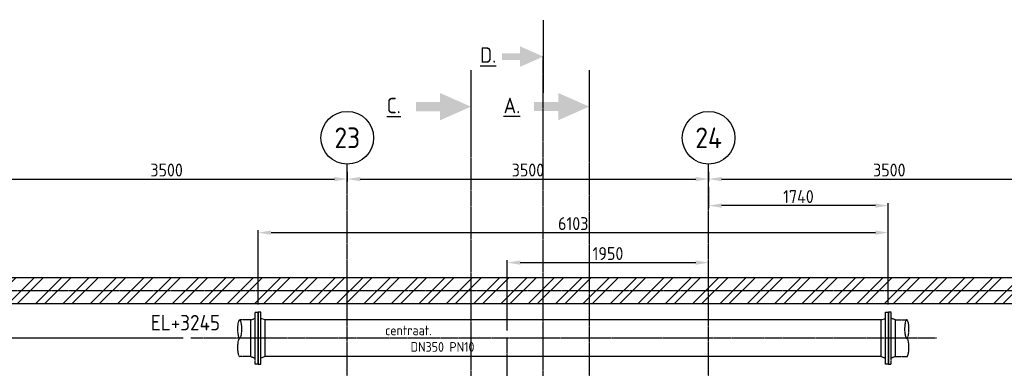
# Model space of a CAD drawing. Header units: metres. Extents: x -82085 to 58758, y -66901 to 95305.
# Tile 110 of 135: x 20619 to 30156, y 25304 to 28683. Entities that reach past the tile are written whole.
import ezdxf
from ezdxf.enums import TextEntityAlignment as Align

# ---------------------------------------------------------------- set-up
doc = ezdxf.new("R2010")
doc.units = ezdxf.units.M
doc.header["$MEASUREMENT"] = 0
doc.header["$PDSIZE"] = -1
doc.linetypes.add('CENTER-LN', pattern=[19, 10, -3, 3, -3])
doc.linetypes.add('HIDDEN2', pattern=[4.7625, 3.175, -1.5875])
doc.layers.get('0').update_dxf_attribs({"linetype": 'CONTINUOUS'})
doc.layers.get('DEFPOINTS').update_dxf_attribs({"linetype": 'CONTINUOUS'})
for name, color, linetype in [('3', 3, 'CONTINUOUS'), ('ARCERING', 10, 'CONTINUOUS'), ('CL', 1, 'CENTER-LN'), ('DIM', 10, 'CONTINUOUS'), ('GEBOUW', 7, 'CONTINUOUS'), ('TEXT2', 7, 'CONTINUOUS')]:
    doc.layers.add(name, color=color, linetype=linetype)
doc.styles.add('ROMANS', font='iso.shx')
doc.styles.get("Standard").update_dxf_attribs({"font": 'iso.shx'})
doc.dimstyles.get("Standard").update_dxf_attribs({"dimtxt": 0.18, "dimasz": 0.18, "dimexe": 0.18, "dimexo": 0.0625, "dimgap": 0.09, "dimtad": 0, "dimtih": 1, "dimtoh": 1, "dimdec": 4, "dimzin": 0, "dimdsep": 46, "dimtxsty": 'Standard', "dimcen": 0.09, "dimadec": 0, "dimazin": 0, "dimtfac": 1, "dimtdec": 4, "dimtofl": 0, "dimtmove": 0, "dimatfit": 3, "dimfxl": 1, "dimtolj": 1, "dimtzin": 0, "dimarcsym": 0})

# ---------------------------------------------------------------- blocks, each defined once
blk = doc.blocks.new('*D159')
at = {"layer": 'DEFPOINTS', "color": 0, "transparency": 16777216}
for p in [(20291.7, 27283.4), (23791.7, 27283.4), (23791.7, 27138.3)]:
    blk.add_point(p, dxfattribs=at)
at = {"layer": 'DIM', "color": 0, "lineweight": -2, "transparency": 16777216}
for p, q in [((20291.7, 27208.4), (20291.7, 27113.3)), ((23791.7, 27208.4), (23791.7, 27113.3)), ((20416.7, 27138.3), (23666.7, 27138.3))]:
    blk.add_line(p, q, dxfattribs=at)
at = {"layer": 'DIM', "color": 0, "transparency": 16777216}
for points in [[(20416.7, 27159.1), (20416.7, 27117.4), (20291.7, 27138.3)], [(23666.7, 27159.1), (23666.7, 27117.4), (23791.7, 27138.3)]]:
    blk.add_solid(points, dxfattribs=at)
at = {"layer": 'DIM', "color": 0, "transparency": 16777216, "insert": (22041.7, 27225.8), "char_height": 125, "attachment_point": 5}
blk.add_mtext('\\A1;3500', dxfattribs=at)
blk = doc.blocks.new('*D158')
at = {"layer": 'DEFPOINTS', "color": 0, "transparency": 16777216}
for p in [(23791.7, 27283.4), (27291.7, 27283.4), (27291.7, 27138.3)]:
    blk.add_point(p, dxfattribs=at)
at = {"layer": 'DIM', "color": 0, "lineweight": -2, "transparency": 16777216}
for p, q in [((23791.7, 27208.4), (23791.7, 27113.3)), ((27291.7, 27208.4), (27291.7, 27113.3)), ((23916.7, 27138.3), (27166.7, 27138.3))]:
    blk.add_line(p, q, dxfattribs=at)
at = {"layer": 'DIM', "color": 0, "transparency": 16777216}
for points in [[(23916.7, 27159.1), (23916.7, 27117.4), (23791.7, 27138.3)], [(27166.7, 27159.1), (27166.7, 27117.4), (27291.7, 27138.3)]]:
    blk.add_solid(points, dxfattribs=at)
at = {"layer": 'DIM', "color": 0, "transparency": 16777216, "insert": (25541.7, 27225.8), "char_height": 125, "attachment_point": 5}
blk.add_mtext('\\A1;3500', dxfattribs=at)
blk = doc.blocks.new('*D157')
at = {"layer": 'DEFPOINTS', "color": 0, "transparency": 16777216}
for p in [(27291.7, 27283.4), (30791.7, 27283.4), (30791.7, 27138.3)]:
    blk.add_point(p, dxfattribs=at)
at = {"layer": 'DIM', "color": 0, "lineweight": -2, "transparency": 16777216}
for p, q in [((27291.7, 27208.4), (27291.7, 27113.3)), ((30791.7, 27208.4), (30791.7, 27113.3)), ((27416.7, 27138.3), (30666.7, 27138.3))]:
    blk.add_line(p, q, dxfattribs=at)
at = {"layer": 'DIM', "color": 0, "transparency": 16777216}
for points in [[(27416.7, 27159.1), (27416.7, 27117.4), (27291.7, 27138.3)], [(30666.7, 27159.1), (30666.7, 27117.4), (30791.7, 27138.3)]]:
    blk.add_solid(points, dxfattribs=at)
at = {"layer": 'DIM', "color": 0, "transparency": 16777216, "insert": (29041.7, 27225.8), "char_height": 125, "attachment_point": 5}
blk.add_mtext('\\A1;3500', dxfattribs=at)
blk = doc.blocks.new('*D150')
at = {"layer": 'DEFPOINTS', "color": 0, "transparency": 16777216}
for p in [(27291.7, 27138.3), (27291.7, 26880.8), (29031.7, 25848.2)]:
    blk.add_point(p, dxfattribs=at)
at = {"layer": 'DIM', "color": 0, "lineweight": -2, "transparency": 16777216}
for p, q in [((27291.7, 27063.3), (27291.7, 26855.8)), ((29031.7, 25923.2), (29031.7, 26905.8)), ((28906.7, 26880.8), (27416.7, 26880.8))]:
    blk.add_line(p, q, dxfattribs=at)
at = {"layer": 'DIM', "color": 0, "transparency": 16777216}
for points in [[(27416.7, 26901.6), (27416.7, 26859.9), (27291.7, 26880.8)], [(28906.7, 26901.6), (28906.7, 26859.9), (29031.7, 26880.8)]]:
    blk.add_solid(points, dxfattribs=at)
at = {"layer": 'DIM', "color": 0, "transparency": 16777216, "insert": (28161.7, 26968.3), "char_height": 125, "attachment_point": 5}
blk.add_mtext('\\A1;1740', dxfattribs=at)
blk = doc.blocks.new('*D149')
at = {"layer": 'DEFPOINTS', "color": 0, "transparency": 16777216}
for p in [(29031.7, 26619), (22928.7, 25848.2), (29031.7, 25848.2)]:
    blk.add_point(p, dxfattribs=at)
at = {"layer": 'DIM', "color": 0, "lineweight": -2, "transparency": 16777216}
for p, q in [((22928.7, 25923.2), (22928.7, 26644)), ((23053.7, 26619), (28906.7, 26619)), ((29031.7, 25923.2), (29031.7, 26644))]:
    blk.add_line(p, q, dxfattribs=at)
at = {"layer": 'DIM', "color": 0, "transparency": 16777216}
for points in [[(23053.7, 26639.8), (23053.7, 26598.1), (22928.7, 26619)], [(28906.7, 26639.8), (28906.7, 26598.1), (29031.7, 26619)]]:
    blk.add_solid(points, dxfattribs=at)
at = {"layer": 'DIM', "color": 0, "transparency": 16777216, "insert": (25980.2, 26706.5), "char_height": 125, "attachment_point": 5}
blk.add_mtext('\\A1;6103', dxfattribs=at)
blk = doc.blocks.new('*D148')
at = {"layer": 'DEFPOINTS', "color": 0, "transparency": 16777216}
for p in [(22277, 25595.7), (19952, 24055.7), (20121.7, 24055.7)]:
    blk.add_point(p, dxfattribs=at)
at = {"layer": 'DIM', "color": 0, "lineweight": -2, "transparency": 16777216}
for p, q in [((22202, 25595.7), (19927, 25595.7)), ((19952, 25470.7), (19952, 24180.7)), ((20046.7, 24055.7), (19927, 24055.7))]:
    blk.add_line(p, q, dxfattribs=at)
at = {"layer": 'DIM', "color": 0, "transparency": 16777216}
for points in [[(19931.2, 25470.7), (19972.9, 25470.7), (19952, 25595.7)], [(19931.2, 24180.7), (19972.9, 24180.7), (19952, 24055.7)]]:
    blk.add_solid(points, dxfattribs=at)
at = {"layer": 'DIM', "color": 0, "transparency": 16777216, "insert": (19864.5, 24825.7), "char_height": 125, "attachment_point": 5, "rotation": 90}
blk.add_mtext('\\A1;1540', dxfattribs=at)
blk = doc.blocks.new('*D88')
at = {"layer": 'DEFPOINTS', "color": 0, "transparency": 16777216}
for p in [(27291.7, 26328.6), (27291.7, 26180.7), (25341.7, 25595.7)]:
    blk.add_point(p, dxfattribs=at)
at = {"layer": 'DIM', "color": 0, "lineweight": -2, "transparency": 16777216}
for p, q in [((25341.7, 25670.7), (25341.7, 26353.6)), ((25466.7, 26328.6), (27166.7, 26328.6)), ((27291.7, 26255.7), (27291.7, 26353.6))]:
    blk.add_line(p, q, dxfattribs=at)
at = {"layer": 'DIM', "color": 0, "transparency": 16777216}
for points in [[(25466.7, 26349.4), (25466.7, 26307.7), (25341.7, 26328.6)], [(27166.7, 26349.4), (27166.7, 26307.7), (27291.7, 26328.6)]]:
    blk.add_solid(points, dxfattribs=at)
at = {"layer": 'DIM', "color": 0, "transparency": 16777216, "insert": (26316.7, 26416.1), "char_height": 125, "attachment_point": 5}
blk.add_mtext('\\A1;1950', dxfattribs=at)
blk = doc.blocks.new('Gebouw')
at = {"linetype": 'ByBlock', "lineweight": -2}
for p, q in [((-7750, 12250), (-28500, 12250)), ((-44600, 12000), (-2050, 12000))]:
    blk.add_line(p, q, dxfattribs=at)

msp = doc.modelspace()

# ---------------------------------------------------------------- hatches: boundary and pattern name
at = {"layer": 'ARCERING'}
h = msp.add_hatch(dxfattribs=at)
h.set_pattern_fill('ANSI32', color=256, scale=500)
h.set_pattern_definition([(45, (59315.58, 15946.92), (-132.5825, 132.5825), []), (45, (59403.96, 15946.92), (-132.5825, 132.5825), [])])
h.paths.add_polyline_path([(34411.68043, 26180.66483), (34411.68043, 33930.66387), (39161.7588, 33930.66387), (39161.7588, 26180.66483)], flags=17)
h.paths.add_polyline_path([(4561.68122, 26180.66483), (311.68017, 26180.66483), (311.68017, 27180.66483), (61.68147, 27180.66483), (61.68147, 26180.66483), (-2438.31942, 26180.66483), (-2438.31942, 27146.18225), (-2688.31811, 27180.66483), (-2683.31814, 25930.66548), (34411.68043, 25930.66381), (34411.68043, 26180.66483), (39161.7588, 26180.66483), (39161.7588, 25930.66381), (39861.68031, 25930.66381), (39861.68031, 26180.66483), (39411.7588, 26180.66483), (39411.7588, 34680.66489), (39161.7588, 34680.66489), (39161.7588, 34180.66489), (34161.68028, 34180.66489), (34161.68028, 26180.66483), (13411.68056, 26180.66483), (13411.68056, 27180.66483), (13161.67954, 27180.66483), (13161.67954, 26180.66483), (4811.67991, 26180.66483), (4811.67991, 27180.66483), (4561.68122, 27180.66483)])

# ---------------------------------------------------------------- linework, layer by layer
at = {"layer": '3'}
for p, q in [((22996.68034, 25773.46595), (22954.68034, 25788.16595)), ((28963.68034, 25773.46595), (22996.68034, 25773.46595)), ((22996.68034, 25417.86595), (22996.68034, 25773.46595)), ((28963.68034, 25773.46595), (29005.68034, 25788.16595)), ((28963.68034, 25417.86595), (28963.68034, 25773.46595)), ((22996.68034, 25417.86595), (22954.68034, 25403.16595)), ((25451.23034, 25417.86595), (22996.68034, 25417.86595)), ((28963.68034, 25417.86595), (25451.23034, 25417.86595)), ((28963.68034, 25417.86595), (29005.68034, 25403.16595))]:
    msp.add_line(p, q, dxfattribs=at)
for points in [[(22954.68034, 25343.16595), (22954.68034, 25848.16595), (22928.68034, 25848.16595), (22928.68034, 25343.16595)], [(29005.68034, 25343.16595), (29005.68034, 25848.16595), (29031.68034, 25848.16595), (29031.68034, 25343.16595)]]:
    msp.add_lwpolyline(points, close=True, dxfattribs=at)
at = {"layer": 'CL', "linetype": 'HIDDEN2'}
for p, q in [((22857.68034, 25773.46595), (22749.33155, 25773.46595)), ((22857.68034, 25773.46595), (22899.68034, 25788.16595)), ((22857.68034, 25417.86595), (22857.68034, 25773.46595)), ((29102.68034, 25773.46595), (29060.68034, 25788.16595)), ((29102.68034, 25417.86595), (29102.68034, 25773.46595)), ((29102.68034, 25773.46595), (29211.02912, 25773.46595)), ((22857.68034, 25417.86595), (22748.10407, 25417.86595)), ((22857.68034, 25417.86595), (22899.68034, 25403.16595)), ((29102.68034, 25417.86595), (29060.68034, 25403.16595)), ((29102.68034, 25417.86595), (29212.2566, 25417.86595))]:
    msp.add_line(p, q, dxfattribs=at)
for points in [[(22899.68034, 25343.16595), (22899.68034, 25848.16595), (22925.68034, 25848.16595), (22925.68034, 25343.16595)], [(29060.68034, 25343.16595), (29060.68034, 25848.16595), (29034.68034, 25848.16595), (29034.68034, 25343.16595)]]:
    msp.add_lwpolyline(points, close=True, dxfattribs=at)
for points in [[(22749.33155, 25773.46595, 0.2701082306), (22743.4188, 25770.0204, 0.0713707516), (22734.57669, 25747.42774, 0.0334190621), (22730.24091, 25721.18391, 0.0242345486), (22728.46502, 25684.56595, 0.0242345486), (22730.24091, 25647.94799, 0.0334190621), (22734.57669, 25621.70416, 0.0713707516), (22743.4188, 25599.11149, 0.2701082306), (22749.33155, 25595.66595, 0.2701082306), (22755.2443, 25599.11149, 0.0713707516), (22764.08642, 25621.70416, 0.0334190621), (22768.4222, 25647.94799, 0.0242345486), (22770.19808, 25684.56595, 0.0242345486), (22768.4222, 25721.18391, 0.0334190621), (22764.08642, 25747.42774, 0.0713707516), (22755.2443, 25770.0204, 0.2701082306)], [(29211.02912, 25773.46595, -0.2701082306), (29216.94187, 25770.0204, -0.0713707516), (29225.78398, 25747.42774, -0.0334190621), (29230.11976, 25721.18391, -0.0242345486), (29231.89565, 25684.56595, -0.0242345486), (29230.11976, 25647.94799, -0.0334190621), (29225.78398, 25621.70416, -0.0713707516), (29216.94187, 25599.11149, -0.2701082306), (29211.02912, 25595.66595, -0.2701082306), (29205.11637, 25599.11149, -0.0713707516), (29196.27426, 25621.70416, -0.0334190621), (29191.93847, 25647.94799, -0.0242345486), (29190.16259, 25684.56595, -0.0242345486), (29191.93847, 25721.18391, -0.0334190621), (29196.27426, 25747.42774, -0.0713707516), (29205.11637, 25770.0204, -0.2701082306)]]:
    msp.add_lwpolyline(points, format="xyb", close=True, dxfattribs=at)
for points in [[(22749.33155, 25594.86406, 0.2701082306), (22743.4188, 25591.41851, 0.0713707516), (22734.57669, 25568.82585, 0.0334190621), (22730.24091, 25542.58202, 0.0242345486), (22728.46502, 25505.96406, 0.0242345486), (22730.24091, 25469.34609, 0.0334190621), (22734.57669, 25443.10226, 0.0713707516), (22743.4188, 25420.5096, 0.2701082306), (22749.33155, 25417.06406, 0.1232923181), (22752.53412, 25417.86595, 0.0713707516)], [(29211.02912, 25594.86406, -0.2701082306), (29216.94187, 25591.41851, -0.0713707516), (29225.78398, 25568.82585, -0.0334190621), (29230.11976, 25542.58202, -0.0242345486), (29231.89565, 25505.96406, -0.0242345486), (29230.11976, 25469.34609, -0.0334190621), (29225.78398, 25443.10226, -0.0713707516), (29216.94187, 25420.5096, -0.2701082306), (29211.02912, 25417.06406, -0.1232923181), (29207.82656, 25417.86595, -0.0713707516)]]:
    msp.add_lwpolyline(points, format="xyb", dxfattribs=at)
at = {"layer": 'DIM', "color": 4}
for p, q in [((25689.87924, 28678.33743), (25689.87924, 27972.6468)), ((24989.56379, 28192.80149), (24989.56379, 27487.11087)), ((26134.3309, 28193.19874), (26134.3309, 27487.50811))]:
    msp.add_line(p, q, dxfattribs=at)
for points in [[(25466.11922, 28424.48387), (25466.11922, 28226.50036), (25689.87924, 28325.49212)], [(25466.11922, 28292.54932), (25289.47057, 28292.54932), (25466.11922, 28358.43492), (25289.47057, 28358.43492)], [(24691.2171, 27971.94519), (24691.2171, 27707.96717), (24989.56379, 27839.95618)], [(25835.98421, 27972.34243), (25835.98421, 27708.36441), (26134.3309, 27840.35342)], [(24691.2171, 27796.03244), (24455.68557, 27796.03244), (24691.2171, 27883.87991), (24455.68557, 27883.87991)], [(25835.98421, 27796.42969), (25600.45268, 27796.42969), (25835.98421, 27884.27716), (25600.45268, 27884.27716)]]:
    msp.add_solid(points, dxfattribs=at)
at = {"layer": 'TEXT2', "color": 7, "linetype": 'CENTER-LN'}
msp.add_line((25689.87924, 20476.94948), (25689.87924, 28325.49212), dxfattribs=at)
at = {"layer": 'TEXT2', "color": 1, "linetype": 'CENTER-LN'}
for p, q in [((23791.68034, 13651.98968), (23791.68034, 27283.37441)), ((27291.68034, 13651.98968), (27291.68034, 27283.37441)), ((42179.94178, 26055.66595), (-2929.47006, 26055.66595)), ((29500.37877, 25595.66595), (22276.97324, 25595.66595)), ((25341.68034, 20090.66595), (25341.68034, 25595.66595))]:
    msp.add_line(p, q, dxfattribs=at)
at = {"layer": 'TEXT2', "color": 7, "linetype": 'CENTER-LN'}
for points in [[(24989.56379, 27839.95618), (24989.56379, 22065.66595), (6611.14005, 22065.66595), (6611.14005, 13283.84491)], [(26134.3309, 27487.50811), (26134.3309, 18055.66595), (22434.72652, 18055.66595), (22434.72652, 13603.36946)]]:
    msp.add_lwpolyline(points, dxfattribs=at)
at = {"layer": 'TEXT2'}
for centre in [(23791.68034, 27538.47553), (27291.68034, 27538.47553)]:
    msp.add_circle(centre, 255.10112, dxfattribs=at)

# ---------------------------------------------------------------- block references
at = {"layer": 'GEBOUW'}
msp.add_blockref('Gebouw', (41911.68019, 13930.6626), dxfattribs=at)

# ---------------------------------------------------------------- texts
at = {"layer": '3', "color": 4, "style": 'ROMANS'}
for s, p in [('%%UD.', (25156.43168, 28340.31239)), ('%%UC.', (24241.92857, 27851.23693)), ('%%UA.', (25386.69568, 27851.63418))]:
    msp.add_text(s, height=150, dxfattribs=at).set_placement(p, align=Align.MIDDLE)
at = {"layer": 'DIM', "style": 'ROMANS'}
msp.add_text('EL+3245', height=150, dxfattribs=at).set_placement((22224.18514, 25746.53861), align=Align.MIDDLE)
at = {"layer": 'GEBOUW', "style": 'ROMANS'}
for s, p in [('centraat.', (24383.87948, 25671.75535)), ('DN350 PN10', (24714.08673, 25511.40402))]:
    msp.add_text(s, height=93.75, dxfattribs=at).set_placement(p, align=Align.MIDDLE)
at = {"layer": 'TEXT2', "style": 'ROMANS'}
for s, p in [('23', (23791.68034, 27538.47553)), ('24', (27291.68034, 27538.47553))]:
    msp.add_text(s, height=200, dxfattribs=at).set_placement(p, align=Align.MIDDLE)

# ---------------------------------------------------------------- dimensions: what is measured, and where the dimension line sits
at = {"layer": 'DIM'}
for base, p1, p2, picture, middle in [((23791.68034, 27138.26695), (20291.68034, 27283.37441), (23791.68034, 27283.37441), '*D159', (22041.68034, 27225.76695)), ((27291.68034, 27138.26695), (23791.68034, 27283.37441), (27291.68034, 27283.37441), '*D158', (25541.68034, 27225.76695)), ((30791.68034, 27138.26695), (27291.68034, 27283.37441), (30791.68034, 27283.37441), '*D157', (29041.68034, 27225.76695)), ((27291.68034, 26880.759), (29031.68034, 25848.16595), (27291.68034, 27138.26695), '*D150', (28161.68034, 26968.259)), ((29031.68034, 26618.9727), (22928.68034, 25848.16595), (29031.68034, 25848.16595), '*D149', (25980.18034, 26706.4727)), ((27291.68034, 26328.55953), (25341.68034, 25595.66595), (27291.68034, 26180.66595), '*D88', (26316.68034, 26416.05953))]:
    dim = msp.add_linear_dim(base=base, p1=p1, p2=p2, dimstyle='Standard', override={"dimtxt": 125, "dimasz": 125, "dimexe": 25, "dimexo": 75, "dimgap": 25, "dimtad": 1, "dimtih": 0, "dimtoh": 0, "dimdec": 0, "dimzin": 3, "dimcen": 0, "dimtfac": 0.008, "dimtdec": 0, "dimtmove": 0, "dimtzin": 3}, dxfattribs=at)
    dim.commit()
    dim.dimension.update_dxf_attribs({"geometry": picture, "text_midpoint": middle})
dim = msp.add_linear_dim(base=(19952.04219, 24055.66595), p1=(22276.97324, 25595.66595), p2=(20121.68034, 24055.66595), angle=90, dimstyle='Standard', override={"dimtxt": 125, "dimasz": 125, "dimexe": 25, "dimexo": 75, "dimgap": 25, "dimtad": 1, "dimtih": 0, "dimtoh": 0, "dimdec": 0, "dimzin": 3, "dimcen": 0, "dimtfac": 0.008, "dimtdec": 0, "dimtmove": 0, "dimtzin": 3}, dxfattribs=at)
dim.commit()
dim.dimension.update_dxf_attribs({"geometry": '*D148', "text_midpoint": (19864.54219, 24825.66595)})

doc.saveas('drawing.dxf')
